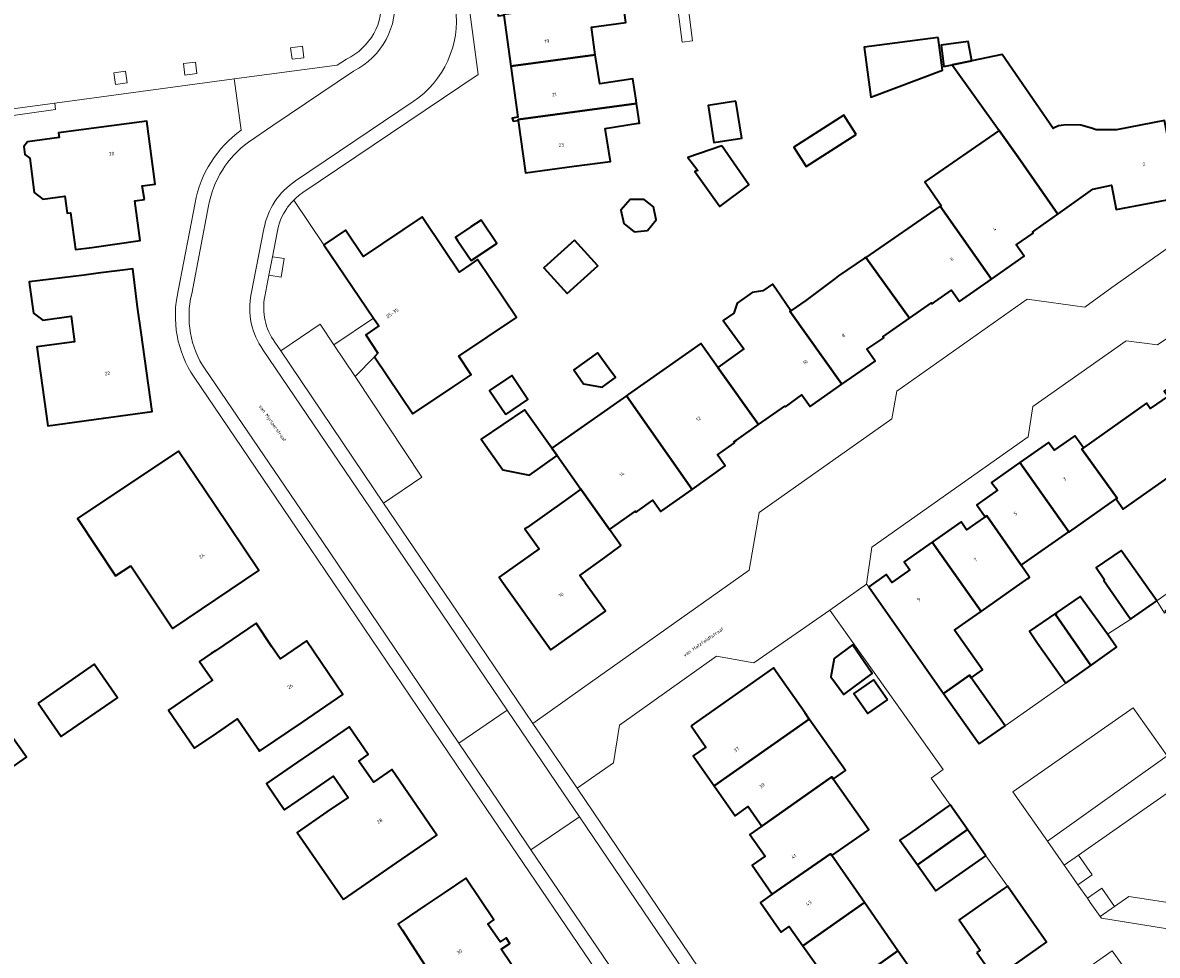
# Model space of a CAD drawing. Header units: metres. Extents: x 201541 to 204988, y 387833 to 394342.
# Tile 139 of 214: x 203142 to 203258, y 391659 to 391754. Entities that reach past the tile are written whole.
import ezdxf
from ezdxf.enums import TextEntityAlignment as Align

# ---------------------------------------------------------------- set-up
doc = ezdxf.new("R2010")
doc.units = ezdxf.units.M
doc.layers.get('Defpoints').update_dxf_attribs({"lineweight": 25})
for name, color, linetype, lineweight in [('B-WE-GR-BEPLANTING_CULTUUR_BODEMBEDEKKER-GV', 90, 'Continuous', 18), ('B-WE-GR-GROENVOORZIENING-GV', 80, 'Continuous', 18), ('B-WE-OG-BEBOUWING-GV', 7, 'Continuous', 35), ('B-WE-OG-BEBOUWING-T18', 10, 'Continuous', 18), ('B-WE-OG-TERREIN_ERF-GV', 7, 'Continuous', 18), ('B-WE-VH-ONVERHARD-GV', 252, 'Continuous', 18), ('B-WE-VH-VERHARDING_ASFALT-GV', 252, 'Continuous', 18), ('B-WE-VH-VERHARDING_BETONSTRAATSTEEN-GV', 252, 'Continuous', 18), ('B-WE-VH-VERHARDING_OPEN-GV', 252, 'Continuous', 18), ('B-WE-VH-VERHARDING_TEGEL-GV', 252, 'Continuous', 18)]:
    doc.layers.add(name, color=color, linetype=linetype, lineweight=lineweight)
doc.styles.add('NLCS-ISO-M200-T18', font='NLCS-ISO.ttf', dxfattribs={"height": 0.36})

msp = doc.modelspace()

# ---------------------------------------------------------------- linework, layer by layer
at = {"layer": 'B-WE-GR-BEPLANTING_CULTUUR_BODEMBEDEKKER-GV'}
for points in [[(203259.129, 391678.966), (203246.884, 391670.26), (203248.536, 391667.903), (203248.608, 391667.801), (203250.071, 391668.827), (203259.449, 391675.404), (203260.928, 391676.441), (203260.725, 391676.726)], [(203252.279, 391662.566), (203252.402, 391662.39), (203261.897, 391660.853), (203269.84, 391666.27), (203270.18, 391668.477), (203269.326, 391669.696), (203267.71, 391668.574), (203260.755, 391663.744), (203255.205, 391664.618), (203253.742, 391663.592)], [(203248.608, 391667.801), (203249.569, 391666.43), (203250.005, 391665.808), (203251.468, 391666.834), (203250.071, 391668.827)], [(203251.274, 391663.999), (203252.279, 391662.566), (203253.742, 391663.592), (203252.437, 391665.453), (203250.974, 391664.427)]]:
    msp.add_lwpolyline(points, close=True, dxfattribs=at)
at = {"layer": 'B-WE-GR-GROENVOORZIENING-GV'}
msp.add_lwpolyline([(203116.429, 391735.032), (203117.005, 391735.137), (203116.782, 391737.08), (203118.96, 391737.484), (203122.405, 391739.69), (203122.574, 391739.696), (203126.54, 391742.303), (203145.603, 391745.002), (203145.551, 391745.653), (203117.241, 391741.824), (203115.621, 391753.676), (203113.993, 391753.476), (203115.247, 391743.683), (203115.731, 391739.912)], close=True, dxfattribs=at)
for points in [[(203167.997, 391721.233), (203168.624, 391720.351), (203172.644, 391723.063), (203174.043, 391720.96), (203178.062, 391723.684), (203173.014, 391731.165), (203169.927, 391735.74)], [(203168.246, 391732.424), (203167.764, 391729.934), (203168.973, 391729.768), (203168.661, 391727.857), (203167.405, 391728.074), (203166.979, 391725.874)]]:
    msp.add_lwpolyline(points, dxfattribs=at)
for points in [[(203169.927, 391735.74, 0.0457266), (203169.227, 391734.894)], [(203169.227, 391734.894, 0.1118659), (203168.246, 391732.424)], [(203166.979, 391725.874, 0.2090171), (203167.997, 391721.233)]]:
    msp.add_lwpolyline(points, format="xyb", dxfattribs=at)
at = {"layer": 'B-WE-OG-BEBOUWING-GV'}
for points in [[(203192.106, 391749.405), (203200.715, 391750.588), (203200.333, 391753.403), (203203.831, 391753.875), (203203.531, 391756.1), (203203.495, 391756.365), (203191.377, 391754.709), (203191.35, 391754.909), (203190.772, 391754.83), (203190.825, 391754.557), (203191.388, 391754.634)], [(203235.731, 391752.36), (203228.167, 391751.349), (203228.849, 391746.244), (203236.187, 391749.016)], [(203239.175, 391749.968), (203238.803, 391751.925), (203236.041, 391751.555), (203236.332, 391749.382), (203237.163, 391749.553)], [(203200.715, 391750.588), (203192.106, 391749.405), (203192.821, 391744.201), (203192.228, 391744.12), (203192.324, 391743.792), (203192.867, 391743.867), (203192.855, 391743.955), (203204.949, 391745.615), (203204.901, 391745.927), (203204.562, 391748.129), (203201.177, 391747.605)], [(203241.954, 391742.835), (203243.901, 391740.105), (203247.955, 391734.303), (203251.529, 391736.841), (203253.42, 391737.254), (203253.898, 391734.776), (203260.394, 391736.013), (203258.854, 391743.874), (203253.948, 391742.913), (203251.871, 391742.919), (203251.41, 391743.091), (203250.296, 391743.385), (203248.813, 391743.429), (203248.299, 391743.348), (203248.04, 391743.307), (203247.519, 391743.083), (203247.485, 391743.059), (203242.286, 391750.609), (203239.175, 391749.968), (203237.163, 391749.553)], [(203215.092, 391745.855), (203212.254, 391745.412), (203212.846, 391741.627), (203215.683, 391742.07)], [(203204.949, 391745.615), (203192.855, 391743.955), (203192.867, 391743.867), (203193.603, 391738.505), (203198.566, 391739.186), (203202.269, 391739.695), (203201.748, 391743.065), (203205.105, 391743.583), (203205.256, 391743.606), (203204.98, 391745.412)], [(203154.678, 391735.811), (203154.465, 391737.189), (203155.787, 391737.368), (203154.936, 391743.796), (203145.926, 391742.598), (203145.988, 391742.129), (203142.753, 391741.699), (203142.375, 391741.205), (203142.481, 391740.408), (203142.975, 391740.03), (203143.443, 391736.504), (203144.301, 391735.825), (203146.56, 391736.129), (203146.794, 391734.387), (203147.135, 391734.433), (203147.642, 391730.681), (203149.306, 391730.91), (203154.258, 391731.593), (203153.698, 391735.659)], [(203227.361, 391742.429), (203226.094, 391744.407), (203220.997, 391741.14), (203222.264, 391739.163)], [(203247.955, 391734.303), (203243.901, 391740.105), (203241.954, 391742.835), (203234.364, 391737.611), (203234.604, 391737.263), (203236.034, 391735.184), (203235.928, 391735.111), (203241.172, 391727.667), (203244.517, 391730.017), (203243.715, 391731.16), (203245.425, 391732.361), (203245.356, 391732.459), (203245.625, 391732.648)], [(203213.652, 391741.277), (203210.182, 391740.074), (203211.205, 391738.762), (203210.903, 391738.662), (203213.426, 391735.074), (203216.417, 391737.28)], [(203206.072, 391732.647), (203206.925, 391733.728), (203206.685, 391735.05), (203205.708, 391735.808), (203204.29, 391735.789), (203203.317, 391734.723), (203203.642, 391733.354), (203204.695, 391732.492)], [(203228.336, 391729.886), (203232.825, 391723.675), (203235.047, 391725.235), (203235.115, 391725.139), (203235.393, 391725.334), (203237.115, 391726.543), (203237.926, 391725.387), (203241.172, 391727.667), (203235.928, 391735.111)], [(203186.212, 391716.661), (203188.054, 391717.899), (203186.779, 391719.801), (203192.666, 391723.745), (203188.706, 391729.655), (203188.026, 391729.198), (203186.82, 391728.39), (203185.296, 391730.662), (203183.087, 391733.955), (203183.041, 391734.023), (203177.026, 391729.987), (203175.21, 391732.674), (203173.014, 391731.165), (203178.062, 391723.684), (203178.606, 391722.878), (203177.281, 391721.982), (203178.537, 391720.1), (203178.175, 391719.729), (203182.093, 391713.894)], [(203188.024, 391733.007), (203186.441, 391731.946), (203186.667, 391731.609), (203188.045, 391729.553), (203190.662, 391731.307), (203189.058, 391733.7)], [(203198.614, 391731.658), (203195.483, 391728.816), (203197.861, 391726.196), (203200.992, 391729.038)], [(203232.825, 391723.675), (203228.336, 391729.886), (203228.212, 391729.8), (203225.576, 391727.987), (203225.216, 391727.739), (203222.223, 391725.493), (203220.687, 391724.436), (203220.606, 391724.38), (203225.91, 391716.925), (203229.295, 391719.3), (203228.45, 391720.508), (203230.199, 391721.663), (203230.102, 391721.764)], [(203148.53, 391728.083), (203142.913, 391727.371), (203142.955, 391727.066), (203143.351, 391724.204), (203144.309, 391723.476), (203147.197, 391723.876), (203147.558, 391721.267), (203143.712, 391720.734), (203144.829, 391712.662), (203150.525, 391713.451), (203155.478, 391714.136), (203154.361, 391722.208), (203153.985, 391724.788), (203153.49, 391728.71), (203152.984, 391728.646), (203149.974, 391728.266)], [(203220.687, 391724.436), (203219.156, 391726.662), (203218.81, 391727.165), (203217.847, 391726.463), (203216.745, 391726.312), (203215.211, 391725.208), (203214.856, 391724.203), (203213.789, 391723.453), (203215.877, 391720.528), (203213.232, 391718.64), (203217.392, 391712.812), (203220.074, 391714.701), (203220.141, 391714.622), (203221.821, 391715.851), (203222.674, 391714.655), (203225.91, 391716.925), (203220.606, 391724.38)], [(203203.9, 391715.747), (203210.622, 391706.189), (203214, 391708.582), (203213.188, 391709.723), (203214.925, 391710.939), (203214.861, 391711.03), (203215.134, 391711.222), (203217.392, 391712.812), (203213.232, 391718.64), (203211.494, 391721.075), (203204.072, 391715.868)], [(203202.114, 391718.545), (203200.962, 391720.14), (203198.524, 391718.396), (203199.537, 391716.98), (203201.44, 391716.616), (203202.783, 391717.62)], [(203191.577, 391713.84), (203193.85, 391715.372), (203192.205, 391717.814), (203189.931, 391716.282)], [(203263.765, 391701.439), (203263.894, 391701.254), (203265.838, 391702.642), (203266.4, 391703.043), (203269.907, 391705.547), (203262.828, 391715.591), (203261.174, 391717.929), (203258.815, 391716.236), (203259.207, 391715.721), (203257.399, 391714.444), (203257.02, 391714.981), (203250.57, 391710.424), (203250.408, 391710.309), (203254.003, 391705.276), (203253.911, 391705.211), (203254.633, 391704.18), (203259.474, 391707.569)], [(203210.622, 391706.189), (203203.9, 391715.747), (203196.288, 391710.408), (203196.827, 391709.648), (203199.265, 391706.207), (203202.182, 391702.089), (203204.825, 391703.962), (203204.894, 391703.865), (203205.043, 391703.97), (203206.606, 391705.077), (203207.425, 391703.923)], [(203196.827, 391709.648), (203196.288, 391710.408), (203193.502, 391714.317), (203189.069, 391711.318), (203191.294, 391708.179), (203194.009, 391707.651)], [(203249.132, 391701.867), (203253.911, 391705.211), (203254.003, 391705.276), (203250.408, 391710.309), (203250.57, 391710.424), (203249.702, 391711.653), (203247.591, 391710.187), (203247.018, 391710.988), (203244.088, 391708.93), (203249.093, 391701.84)], [(203153.287, 391698.369), (203157.461, 391692.161), (203157.584, 391691.978), (203166.381, 391697.892), (203161.834, 391704.655), (203158.171, 391710.1), (203154.009, 391707.331), (203147.837, 391703.223), (203151.749, 391697.345)], [(203244.088, 391708.93), (203241.195, 391706.899), (203241.786, 391706.094), (203239.678, 391704.615), (203240.541, 391703.384), (203240.708, 391703.501), (203244.202, 391698.454), (203249.093, 391701.84)], [(203199.608, 391696.748), (203199.146, 391697.394), (203201.699, 391699.244), (203203.276, 391700.386), (203203.35, 391700.44), (203202.182, 391702.089), (203199.265, 391706.207), (203197.539, 391704.985), (203193.759, 391702.307), (203193.54, 391702.152), (203194.985, 391700.112), (203190.905, 391697.222), (203191.188, 391696.822), (203196.172, 391689.787), (203200.962, 391693.171), (203201.762, 391693.736), (203199.731, 391696.576), (203199.712, 391696.602)], [(203240.541, 391703.384), (203239.565, 391702.699), (203238.645, 391702.052), (203238.076, 391702.862), (203235.138, 391700.797), (203240.138, 391693.731), (203244.903, 391697.069), (203245.076, 391697.19), (203245.02, 391697.272), (203244.202, 391698.454), (203240.708, 391703.501)], [(203240.138, 391693.731), (203235.138, 391700.797), (203232.265, 391698.778), (203232.838, 391697.961), (203232.593, 391697.788), (203231.015, 391696.677), (203230.439, 391697.494), (203228.641, 391696.227), (203236.287, 391685.345), (203237.876, 391686.467), (203238.93, 391687.211), (203239.114, 391686.948), (203240.261, 391687.752), (203237.41, 391691.818), (203237.536, 391691.907), (203239.248, 391693.107)], [(203255.414, 391692.934), (203255.485, 391692.984), (203258.052, 391694.803), (203255.161, 391698.882), (203254.427, 391699.954), (203251.872, 391698.204), (203252.731, 391696.949), (203252.716, 391696.939), (203252.645, 391696.891), (203255.347, 391693.01)], [(203253.022, 391691.387), (203250.233, 391695.239), (203247.756, 391693.544), (203247.804, 391693.474), (203247.721, 391693.417), (203251.331, 391688.21), (203253.956, 391690.068)], [(203247.756, 391693.544), (203245.056, 391691.696), (203245.888, 391690.481), (203248.777, 391686.401), (203251.331, 391688.21), (203247.721, 391693.417), (203247.804, 391693.474)], [(203161.947, 391689.705), (203161.514, 391689.411), (203160.328, 391688.607), (203160.632, 391688.162), (203161.631, 391686.7), (203160.832, 391686.154), (203157.143, 391683.63), (203159.8, 391679.747), (203162.076, 391681.304), (203164.181, 391682.744), (203166.262, 391679.715), (203166.442, 391679.453), (203168.005, 391680.513), (203170.815, 391682.42), (203174.952, 391685.227), (203171.238, 391690.704), (203168.549, 391688.879), (203167.712, 391690.113), (203166.084, 391692.512)], [(203225.124, 391688.906), (203224.764, 391687.058), (203226.11, 391685.234), (203228.994, 391687.394), (203226.994, 391690.293)], [(203143.824, 391684.368), (203146.196, 391680.936), (203151.93, 391684.898), (203149.559, 391688.33)], [(203210.5, 391682.046), (203212.03, 391679.868), (203210.731, 391678.956), (203212.873, 391675.905), (203222.579, 391682.72), (203222.113, 391683.385), (203219.195, 391687.548), (203218.908, 391687.957)], [(203230.555, 391684.705), (203229.13, 391686.749), (203227.129, 391685.354), (203228.554, 391683.31)], [(203239.932, 391680.182), (203242.564, 391682.027), (203239.114, 391686.948), (203238.93, 391687.211), (203237.876, 391686.467), (203236.287, 391685.345)], [(203217.738, 391671.799), (203224.876, 391676.811), (203225.031, 391676.59), (203226.269, 391677.457), (203222.579, 391682.72), (203212.873, 391675.905), (203215.014, 391672.855), (203216.342, 391673.791)], [(203175.008, 391664.31), (203178.215, 391666.52), (203180.432, 391668.047), (203184.549, 391670.883), (203179.937, 391677.578), (203178.066, 391676.289), (203176.587, 391678.434), (203177.544, 391679.117), (203175.594, 391681.951), (203171.476, 391679.117), (203170.879, 391678.706), (203167.141, 391676.132), (203167.222, 391676.015), (203167.28, 391675.931), (203168.967, 391673.492), (203169.001, 391673.442), (203171.768, 391675.356), (203173.985, 391676.889), (203175.476, 391674.733), (203173.314, 391673.238), (203170.284, 391671.143), (203170.583, 391670.71)], [(203138.893, 391679.128), (203140.267, 391677.17), (203142.641, 391678.836), (203141.162, 391680.943), (203138.789, 391679.277)], [(203225.031, 391676.59), (203224.876, 391676.811), (203217.738, 391671.799), (203216.507, 391670.935), (203218.062, 391668.718), (203216.757, 391667.798), (203218.795, 391664.843), (203224.756, 391668.954), (203224.877, 391668.78), (203228.651, 391671.424)], [(203238.725, 391671.443), (203236.958, 391673.958), (203232.867, 391671.083), (203231.837, 391670.359), (203232.602, 391669.271), (203233.618, 391667.826)], [(203240.602, 391668.773), (203238.725, 391671.443), (203233.618, 391667.826), (203235.482, 391665.174), (203236.512, 391665.898)], [(203221.931, 391659.55), (203228.198, 391663.988), (203224.877, 391668.78), (203224.756, 391668.954), (203218.795, 391664.843), (203217.583, 391663.981), (203219.702, 391660.974), (203220.524, 391661.537)], [(203184.963, 391655.069), (203188.661, 391649.338), (203190.063, 391650.281), (203190.788, 391650.772), (203194.928, 391653.574), (203191.1, 391659.229), (203192.005, 391659.818), (203191.619, 391660.376), (203191.021, 391659.962), (203189.759, 391661.784), (203190.38, 391662.214), (203187.514, 391666.466), (203185.286, 391664.964), (203183.368, 391663.67), (203181.758, 391662.584), (203181.308, 391662.281), (203180.611, 391661.811), (203181.008, 391661.196)], [(203239.669, 391658.889), (203241.551, 391656.217), (203246.812, 391659.923), (203242.803, 391665.654), (203242.511, 391665.45), (203240.844, 391664.283), (203237.886, 391662.214), (203240.027, 391659.126)], [(203231.62, 391659.051), (203228.198, 391663.988), (203221.931, 391659.55), (203223.338, 391657.563), (203222.513, 391656.98), (203224.578, 391654.064)], [(203224.578, 391654.064), (203226.643, 391651.148), (203227.42, 391651.704), (203228.872, 391649.631), (203235.138, 391654.024), (203232.267, 391658.118), (203231.62, 391659.051)]]:
    msp.add_lwpolyline(points, close=True, dxfattribs=at)
at = {"layer": 'B-WE-OG-TERREIN_ERF-GV'}
for points in [[(203259.201, 391766.272), (203257.583, 391778.056), (203257.575, 391778.116), (203235.195, 391775.068), (203232.432, 391777.231), (203213.2, 391774.641), (203210.591, 391771.213), (203208.765, 391768.813), (203210.495, 391756.126), (203210.167, 391755.78), (203210.665, 391752.015), (203209.606, 391751.875), (203208.948, 391756.856), (203209.228, 391756.896), (203208.278, 391763.702), (203207.708, 391767.783), (203207.507, 391767.757), (203206.252, 391765.266), (203188.478, 391762.797), (203186.575, 391764.951), (203188.763, 391748.578), (203170.863, 391736.508)], [(203203.831, 391753.875), (203200.333, 391753.403), (203200.715, 391750.588), (203201.177, 391747.605), (203204.562, 391748.129), (203204.901, 391745.927), (203204.949, 391745.615), (203204.98, 391745.412), (203205.256, 391743.606), (203205.105, 391743.583), (203201.748, 391743.065), (203202.269, 391739.695), (203198.566, 391739.186), (203193.603, 391738.505), (203192.867, 391743.867), (203192.324, 391743.792), (203192.228, 391744.12), (203192.821, 391744.201), (203192.106, 391749.405), (203191.388, 391754.634)], [(203260.394, 391736.013), (203253.898, 391734.776), (203253.42, 391737.254), (203251.529, 391736.841), (203247.955, 391734.303), (203245.625, 391732.648), (203245.356, 391732.459), (203245.425, 391732.361), (203243.715, 391731.16), (203244.517, 391730.017), (203241.172, 391727.667), (203237.926, 391725.387), (203237.115, 391726.543), (203235.393, 391725.334), (203235.115, 391725.139), (203235.047, 391725.235), (203232.825, 391723.675), (203230.102, 391721.764), (203230.199, 391721.663), (203228.45, 391720.508), (203229.295, 391719.3), (203225.91, 391716.925), (203222.674, 391714.655), (203221.821, 391715.851), (203220.141, 391714.622), (203220.074, 391714.701), (203217.392, 391712.812), (203215.134, 391711.222), (203214.861, 391711.03), (203214.925, 391710.939), (203213.188, 391709.723), (203214, 391708.582), (203210.622, 391706.189), (203207.425, 391703.923), (203206.606, 391705.077), (203205.043, 391703.97), (203204.894, 391703.865), (203204.825, 391703.962), (203202.182, 391702.089), (203203.35, 391700.44), (203203.276, 391700.386), (203201.699, 391699.244), (203199.146, 391697.394), (203199.608, 391696.748), (203199.712, 391696.602), (203199.731, 391696.576), (203201.762, 391693.736), (203200.962, 391693.171), (203196.172, 391689.787), (203191.188, 391696.822), (203190.905, 391697.222), (203194.985, 391700.112), (203193.54, 391702.152), (203193.759, 391702.307), (203197.539, 391704.985), (203199.265, 391706.207), (203196.827, 391709.648), (203194.009, 391707.651), (203191.294, 391708.179), (203189.069, 391711.318), (203193.502, 391714.317), (203196.288, 391710.408), (203203.9, 391715.747), (203204.072, 391715.868), (203211.494, 391721.075), (203213.232, 391718.64), (203215.877, 391720.528), (203213.789, 391723.453), (203214.856, 391724.203), (203215.211, 391725.208), (203216.745, 391726.312), (203217.847, 391726.463), (203218.81, 391727.165), (203219.156, 391726.662), (203220.687, 391724.436), (203222.223, 391725.493), (203225.216, 391727.739), (203225.576, 391727.987), (203228.212, 391729.8), (203228.336, 391729.886), (203235.928, 391735.111), (203236.034, 391735.184), (203234.604, 391737.263), (203234.364, 391737.611), (203241.954, 391742.835), (203237.163, 391749.553), (203236.332, 391749.382), (203236.041, 391751.555), (203238.803, 391751.925), (203239.175, 391749.968), (203242.286, 391750.609), (203247.485, 391743.059), (203247.519, 391743.083), (203248.04, 391743.307), (203248.299, 391743.348), (203248.813, 391743.429), (203250.296, 391743.385), (203251.41, 391743.091), (203251.871, 391742.919), (203253.948, 391742.913), (203258.854, 391743.874)], [(203164.566, 391742.876), (203163.948, 391747.411), (203163.836, 391748.126), (203145.551, 391745.653), (203145.603, 391745.002), (203126.54, 391742.303), (203122.574, 391739.696), (203122.405, 391739.69), (203118.96, 391737.484), (203116.782, 391737.08), (203117.005, 391735.137), (203118.312, 391723.743), (203122.397, 391698.221), (203126.687, 391692.348), (203092.809, 391671.134)], [(203158.136, 391726.471), (203159.865, 391735.447)], [(203169.927, 391735.74), (203173.014, 391731.165), (203175.21, 391732.674), (203177.026, 391729.987), (203183.041, 391734.023), (203183.087, 391733.955), (203185.296, 391730.662), (203186.82, 391728.39), (203188.026, 391729.198), (203188.706, 391729.655), (203192.666, 391723.745), (203186.779, 391719.801), (203188.054, 391717.899)], [(203188.054, 391717.899), (203186.212, 391716.661), (203182.093, 391713.894), (203178.175, 391719.729), (203176.205, 391717.709), (203183.029, 391707.448), (203179.095, 391704.781), (203187.319, 391692.678), (203194.348, 391682.278), (203199.425, 391685.877), (203216.435, 391697.924), (203217.443, 391703.815), (203231.013, 391713.407), (203231.525, 391716.216), (203244.841, 391725.608), (203250.705, 391724.794), (203253.484, 391726.818), (203264.326, 391734.476)], [(203258.141, 391720.955), (203254.94, 391721.377), (203245.407, 391714.654), (203244.917, 391711.557), (203228.977, 391700.295), (203228.422, 391696.494), (203228.641, 391696.227), (203230.439, 391697.494), (203231.015, 391696.677), (203232.593, 391697.788), (203232.838, 391697.961), (203232.265, 391698.778), (203235.138, 391700.797), (203238.076, 391702.862), (203238.645, 391702.052), (203239.565, 391702.699), (203240.541, 391703.384), (203239.678, 391704.615), (203241.786, 391706.094), (203241.195, 391706.899), (203244.088, 391708.93), (203247.018, 391710.988), (203247.591, 391710.187), (203249.702, 391711.653), (203250.57, 391710.424), (203257.02, 391714.981), (203257.399, 391714.444), (203259.207, 391715.721)], [(203215.009, 391635.981), (203202.697, 391654.283), (203189.667, 391673.476), (203171.653, 391700.112), (203159.75, 391717.655)], [(203259.474, 391707.569), (203254.633, 391704.18), (203253.911, 391705.211), (203249.132, 391701.867), (203249.093, 391701.84), (203244.202, 391698.454), (203245.02, 391697.272), (203245.076, 391697.19), (203244.903, 391697.069), (203240.138, 391693.731), (203239.248, 391693.107), (203237.536, 391691.907), (203237.41, 391691.818), (203240.261, 391687.752), (203239.114, 391686.948), (203242.564, 391682.027), (203248.777, 391686.401), (203245.888, 391690.481), (203245.056, 391691.696), (203247.756, 391693.544), (203250.233, 391695.239), (203253.022, 391691.387), (203255.414, 391692.934), (203255.347, 391693.01), (203252.645, 391696.891), (203252.716, 391696.939), (203252.731, 391696.949), (203251.872, 391698.204), (203254.427, 391699.954), (203255.161, 391698.882), (203258.052, 391694.803), (203260.835, 391696.791)], [(203241.551, 391656.217), (203239.669, 391658.889), (203240.027, 391659.126), (203237.886, 391662.214), (203240.844, 391664.283), (203242.511, 391665.45), (203242.803, 391665.654), (203240.602, 391668.773), (203236.512, 391665.898), (203235.482, 391665.174), (203233.618, 391667.826), (203232.602, 391669.271), (203231.837, 391670.359), (203232.867, 391671.083), (203236.958, 391673.958), (203235.026, 391676.682), (203236.253, 391677.569), (203224.686, 391693.855), (203216.901, 391688.46), (203213.097, 391689.136), (203203.201, 391682.117), (203202.584, 391678.262), (203198.873, 391675.673), (203210.365, 391658.648), (203221.487, 391642.192)], [(203223.338, 391657.563), (203221.931, 391659.55), (203220.524, 391661.537), (203219.702, 391660.974), (203217.583, 391663.981), (203218.795, 391664.843), (203216.757, 391667.798), (203218.062, 391668.718), (203216.507, 391670.935), (203217.738, 391671.799), (203216.342, 391673.791), (203215.014, 391672.855), (203212.873, 391675.905), (203210.731, 391678.956), (203212.03, 391679.868), (203210.5, 391682.046), (203218.908, 391687.957), (203219.195, 391687.548), (203222.113, 391683.385), (203222.579, 391682.72), (203226.269, 391677.457), (203225.031, 391676.59), (203228.651, 391671.424), (203224.877, 391668.78), (203228.198, 391663.988), (203231.62, 391659.051), (203232.267, 391658.118)], [(203258.081, 391652.649), (203253.514, 391659.06), (203239.743, 391649.386)]]:
    msp.add_lwpolyline(points, dxfattribs=at)
for points in [[(203235.731, 391752.36), (203236.187, 391749.016), (203228.849, 391746.244), (203228.167, 391751.349)], [(203215.092, 391745.855), (203215.683, 391742.07), (203212.846, 391741.627), (203212.254, 391745.412)], [(203154.936, 391743.796), (203155.787, 391737.368), (203154.465, 391737.189), (203154.678, 391735.811), (203153.698, 391735.659), (203154.258, 391731.593), (203149.306, 391730.91), (203147.642, 391730.681), (203147.135, 391734.433), (203146.794, 391734.387), (203146.56, 391736.129), (203144.301, 391735.825), (203143.443, 391736.504), (203142.975, 391740.03), (203142.481, 391740.408), (203142.375, 391741.205), (203142.753, 391741.699), (203145.988, 391742.129), (203145.926, 391742.598)], [(203227.361, 391742.429), (203222.264, 391739.163), (203220.997, 391741.14), (203226.094, 391744.407)], [(203213.652, 391741.277), (203216.417, 391737.28), (203213.426, 391735.074), (203210.903, 391738.662), (203211.205, 391738.762), (203210.182, 391740.074)], [(203206.925, 391733.728), (203206.072, 391732.647), (203204.695, 391732.492), (203203.642, 391733.354), (203203.317, 391734.723), (203204.29, 391735.789), (203205.708, 391735.808), (203206.685, 391735.05)], [(203186.667, 391731.609), (203186.441, 391731.946), (203188.024, 391733.007), (203189.058, 391733.7), (203190.662, 391731.307), (203188.045, 391729.553)], [(203197.861, 391726.196), (203195.483, 391728.816), (203198.614, 391731.658), (203200.992, 391729.038)], [(203142.955, 391727.066), (203142.913, 391727.371), (203148.53, 391728.083), (203149.974, 391728.266), (203152.984, 391728.646), (203153.49, 391728.71), (203153.985, 391724.788), (203154.361, 391722.208), (203155.478, 391714.136), (203150.525, 391713.451), (203144.829, 391712.662), (203143.712, 391720.734), (203147.558, 391721.267), (203147.197, 391723.876), (203144.309, 391723.476), (203143.351, 391724.204)], [(203200.962, 391720.14), (203202.114, 391718.545), (203202.783, 391717.62), (203201.44, 391716.616), (203199.537, 391716.98), (203198.524, 391718.396)], [(203191.577, 391713.84), (203189.931, 391716.282), (203192.205, 391717.814), (203193.85, 391715.372)], [(203157.461, 391692.161), (203153.287, 391698.369), (203151.749, 391697.345), (203147.837, 391703.223), (203154.009, 391707.331), (203158.171, 391710.1), (203161.834, 391704.655), (203166.381, 391697.892), (203157.584, 391691.978)], [(203161.947, 391689.705), (203166.084, 391692.512), (203167.712, 391690.113), (203168.549, 391688.879), (203171.238, 391690.704), (203174.952, 391685.227), (203170.815, 391682.42), (203168.005, 391680.513), (203166.442, 391679.453), (203166.262, 391679.715), (203164.181, 391682.744), (203162.076, 391681.304), (203159.8, 391679.747), (203157.143, 391683.63), (203160.832, 391686.154), (203161.631, 391686.7), (203160.632, 391688.162), (203160.328, 391688.607), (203161.514, 391689.411)], [(203226.994, 391690.293), (203228.994, 391687.394), (203226.11, 391685.234), (203224.764, 391687.058), (203225.124, 391688.906)], [(203143.824, 391684.368), (203149.559, 391688.33), (203151.93, 391684.898), (203146.196, 391680.936)], [(203230.555, 391684.705), (203228.554, 391683.31), (203227.129, 391685.354), (203229.13, 391686.749)], [(203180.432, 391668.047), (203178.215, 391666.52), (203175.008, 391664.31), (203170.583, 391670.71), (203170.284, 391671.143), (203173.314, 391673.238), (203175.476, 391674.733), (203173.985, 391676.889), (203171.768, 391675.356), (203169.001, 391673.442), (203168.967, 391673.492), (203167.28, 391675.931), (203167.222, 391676.015), (203167.141, 391676.132), (203170.879, 391678.706), (203171.476, 391679.117), (203175.594, 391681.951), (203177.544, 391679.117), (203176.587, 391678.434), (203178.066, 391676.289), (203179.937, 391677.578), (203184.549, 391670.883)], [(203140.267, 391677.17), (203138.893, 391679.128), (203138.789, 391679.277), (203141.162, 391680.943), (203142.641, 391678.836)], [(203188.661, 391649.338), (203184.963, 391655.069), (203181.008, 391661.196), (203180.611, 391661.811), (203181.308, 391662.281), (203181.758, 391662.584), (203183.368, 391663.67), (203185.286, 391664.964), (203187.514, 391666.466), (203190.38, 391662.214), (203189.759, 391661.784), (203191.021, 391659.962), (203191.619, 391660.376), (203192.005, 391659.818), (203191.1, 391659.229), (203194.928, 391653.574), (203190.788, 391650.772), (203190.063, 391650.281)]]:
    msp.add_lwpolyline(points, close=True, dxfattribs=at)
for points in [[(203159.865, 391735.447, -0.195244), (203164.566, 391742.876)], [(203170.863, 391736.508, 0.0505567), (203169.927, 391735.74)], [(203159.75, 391717.655, -0.2073771), (203158.136, 391726.471)]]:
    msp.add_lwpolyline(points, format="xyb", dxfattribs=at)
at = {"layer": 'B-WE-VH-ONVERHARD-GV'}
for points in [[(203169.759, 391750.128), (203170.968, 391750.276), (203170.825, 391751.444), (203169.617, 391751.296)], [(203158.828, 391748.513), (203160.037, 391748.661), (203159.894, 391749.829), (203158.686, 391749.681)], [(203151.74, 391747.532), (203152.933, 391747.704), (203152.761, 391748.895), (203151.567, 391748.723)]]:
    msp.add_lwpolyline(points, close=True, dxfattribs=at)
at = {"layer": 'B-WE-VH-VERHARDING_ASFALT-GV'}
for points in [[(203180.217, 391756.671, -0.3167032), (203176.053, 391748.922)], [(203182.129, 391745.806, 0.284017), (203186.471, 391755.356)], [(203165.312, 391741.665, 0.1944525), (203161.243, 391735.15)], [(203166.888, 391732.813, -0.2029068), (203170.107, 391737.69)], [(203159.513, 391726.147, 0.2106059), (203160.881, 391718.455)], [(203166.824, 391720.422, -0.2117745), (203165.593, 391726.17)]]:
    msp.add_lwpolyline(points, format="xyb", dxfattribs=at)
for points in [[(203176.053, 391748.922), (203167.796, 391743.353), (203165.312, 391741.665)], [(203170.107, 391737.69), (203182.129, 391745.806)], [(203161.243, 391735.15), (203159.513, 391726.147)], [(203165.593, 391726.17), (203166.888, 391732.813)], [(203160.881, 391718.455), (203172.875, 391700.857), (203186.782, 391680.267), (203191.744, 391683.625), (203178.377, 391703.352), (203166.824, 391720.422)], [(203220.137, 391641.638), (203209.178, 391657.869), (203199.119, 391672.737), (203194.15, 391669.374), (203203.76, 391655.193), (203216.194, 391636.763)]]:
    msp.add_lwpolyline(points, dxfattribs=at)
at = {"layer": 'B-WE-VH-VERHARDING_BETONSTRAATSTEEN-GV'}
for points in [[(203178.833, 391756.499), (203178.361, 391759.932), (203175.229, 391759.522), (203136.777, 391754.488), (203136.37, 391756.325), (203115.621, 391753.676), (203117.241, 391741.824), (203145.551, 391745.653), (203163.836, 391748.126)], [(203163.836, 391748.126), (203174.356, 391749.512), (203175.316, 391750.146)], [(203258.85, 391693.54), (203258.052, 391694.803), (203255.485, 391692.984), (203255.414, 391692.934), (203253.022, 391691.387), (203253.956, 391690.068), (203251.331, 391688.21), (203248.777, 391686.401), (203242.564, 391682.027), (203239.932, 391680.182), (203236.287, 391685.345), (203228.641, 391696.227), (203228.422, 391696.494), (203224.686, 391693.855), (203236.253, 391677.569), (203235.026, 391676.682), (203236.958, 391673.958), (203238.725, 391671.443), (203240.602, 391668.773), (203242.803, 391665.654), (203246.812, 391659.923), (203241.551, 391656.217)], [(203239.743, 391649.386), (203253.514, 391659.06), (203258.081, 391652.649)]]:
    msp.add_lwpolyline(points, dxfattribs=at)
msp.add_lwpolyline([(203175.316, 391750.146, 0.3251649), (203178.833, 391756.499)], format="xyb", dxfattribs=at)
for points in [[(203169.759, 391750.128), (203169.617, 391751.296), (203170.825, 391751.444), (203170.968, 391750.276)], [(203158.828, 391748.513), (203158.686, 391749.681), (203159.894, 391749.829), (203160.037, 391748.661)], [(203151.74, 391747.532), (203151.567, 391748.723), (203152.761, 391748.895), (203152.933, 391747.704)], [(203253.484, 391726.818), (203250.705, 391724.794), (203244.841, 391725.608), (203231.525, 391716.216), (203231.013, 391713.407), (203217.443, 391703.815), (203216.435, 391697.924), (203199.425, 391685.877), (203194.348, 391682.278), (203198.873, 391675.673), (203202.584, 391678.262), (203203.201, 391682.117), (203213.097, 391689.136), (203216.901, 391688.46), (203224.686, 391693.855), (203228.422, 391696.494), (203228.977, 391700.295), (203244.917, 391711.557), (203245.407, 391714.654), (203254.94, 391721.377), (203258.141, 391720.955), (203266.808, 391726.837), (203265.486, 391730.63), (203264.326, 391734.476)], [(203183.029, 391707.448), (203176.205, 391717.709), (203174.043, 391720.96), (203172.644, 391723.063), (203168.624, 391720.351), (203179.095, 391704.781)], [(203199.119, 391672.737), (203197.454, 391675.198), (203191.744, 391683.625), (203186.782, 391680.267), (203190.793, 391674.329), (203194.15, 391669.374)], [(203266.963, 391673.096), (203269.185, 391669.896), (203269.326, 391669.696), (203270.18, 391668.477), (203269.84, 391666.27), (203261.897, 391660.853), (203252.402, 391662.39), (203252.279, 391662.566), (203251.274, 391663.999), (203250.974, 391664.427), (203250.005, 391665.808), (203249.569, 391666.43), (203248.608, 391667.801), (203248.536, 391667.903), (203246.884, 391670.26), (203243.356, 391675.29), (203255.639, 391683.868), (203259.129, 391678.966), (203260.725, 391676.726), (203260.928, 391676.441), (203262.522, 391674.201), (203262.743, 391673.891), (203263.522, 391673.744), (203264.21, 391673.614)], [(203259.129, 391678.966), (203255.639, 391683.868), (203243.356, 391675.29), (203246.884, 391670.26)], [(203263.522, 391673.744), (203262.743, 391673.891), (203261.254, 391672.829), (203259.449, 391675.404), (203250.071, 391668.827), (203251.468, 391666.834), (203250.005, 391665.808), (203250.974, 391664.427), (203252.437, 391665.453), (203253.742, 391663.592), (203255.205, 391664.618), (203260.755, 391663.744), (203267.71, 391668.574), (203264.21, 391673.614)]]:
    msp.add_lwpolyline(points, close=True, dxfattribs=at)
at = {"layer": 'B-WE-VH-VERHARDING_OPEN-GV'}
for points in [[(203208.765, 391768.813), (203208.011, 391767.822), (203207.708, 391767.783), (203208.278, 391763.702), (203209.228, 391756.896), (203208.948, 391756.856), (203209.606, 391751.875), (203210.665, 391752.015), (203210.167, 391755.78), (203210.495, 391756.126)], [(203167.764, 391729.934), (203167.405, 391728.074), (203168.661, 391727.857), (203168.973, 391729.768)], [(203178.062, 391723.684), (203174.043, 391720.96), (203176.205, 391717.709), (203178.175, 391719.729), (203178.537, 391720.1), (203177.281, 391721.982), (203178.606, 391722.878)]]:
    msp.add_lwpolyline(points, close=True, dxfattribs=at)
at = {"layer": 'B-WE-VH-VERHARDING_TEGEL-GV'}
for points in [[(203170.863, 391736.508), (203188.763, 391748.578), (203186.575, 391764.951), (203186.175, 391767.898), (203185.27, 391774.562), (203183.773, 391785.569), (203184.344, 391785.635), (203183.337, 391792.869), (203183.207, 391793.956), (203182.611, 391793.896), (203181.681, 391800.401), (203182.129, 391800.469), (203181.685, 391803.646), (203181.572, 391803.647), (203181.068, 391807.29), (203181.175, 391807.327), (203180.725, 391810.567), (203180.338, 391810.516), (203179.924, 391813.635), (203179.717, 391815.193)], [(203175.316, 391750.146), (203174.356, 391749.512), (203163.836, 391748.126), (203163.948, 391747.411), (203164.566, 391742.876)], [(203165.312, 391741.665), (203167.796, 391743.353), (203176.053, 391748.922)], [(203182.129, 391745.806), (203170.107, 391737.69)], [(203159.865, 391735.447), (203158.136, 391726.471)], [(203159.513, 391726.147), (203161.243, 391735.15)], [(203166.888, 391732.813), (203165.593, 391726.17)], [(203166.979, 391725.874), (203167.405, 391728.074), (203167.764, 391729.934), (203168.246, 391732.424)], [(203166.824, 391720.422), (203178.377, 391703.352), (203191.744, 391683.625), (203197.454, 391675.198), (203199.119, 391672.737), (203209.178, 391657.869), (203220.137, 391641.638)], [(203221.487, 391642.192), (203210.365, 391658.648), (203198.873, 391675.673), (203194.348, 391682.278), (203187.319, 391692.678), (203179.095, 391704.781), (203168.624, 391720.351), (203167.997, 391721.233)], [(203216.194, 391636.763), (203203.76, 391655.193), (203194.15, 391669.374), (203190.793, 391674.329), (203186.782, 391680.267), (203172.875, 391700.857), (203160.881, 391718.455)], [(203159.75, 391717.655), (203171.653, 391700.112), (203189.667, 391673.476), (203202.697, 391654.283), (203215.009, 391635.981)]]:
    msp.add_lwpolyline(points, dxfattribs=at)
for points in [[(203178.833, 391756.499, -0.3251649), (203175.316, 391750.146)], [(203176.053, 391748.922, 0.3167032), (203180.217, 391756.671)], [(203186.471, 391755.356, -0.284017), (203182.129, 391745.806)], [(203164.566, 391742.876, 0.195244), (203159.865, 391735.447)], [(203161.243, 391735.15, -0.1944525), (203165.312, 391741.665)], [(203170.107, 391737.69, 0.2029068), (203166.888, 391732.813)], [(203169.227, 391734.894, -0.0457266), (203169.927, 391735.74)], [(203169.927, 391735.74, -0.0505567), (203170.863, 391736.508)], [(203168.246, 391732.424, -0.1118659), (203169.227, 391734.894)], [(203158.136, 391726.471, 0.2073771), (203159.75, 391717.655)], [(203160.881, 391718.455, -0.2106059), (203159.513, 391726.147)], [(203165.593, 391726.17, 0.2117745), (203166.824, 391720.422)], [(203167.997, 391721.233, -0.2090171), (203166.979, 391725.874)]]:
    msp.add_lwpolyline(points, format="xyb", dxfattribs=at)
msp.add_lwpolyline([(203271.884, 391702.668), (203277.269, 391706.426), (203276.402, 391707.715), (203265.19, 391699.927), (203260.835, 391696.791), (203258.052, 391694.803), (203258.85, 391693.54), (203258.998, 391693.639), (203258.898, 391693.788), (203263.925, 391697.023), (203266.811, 391699.067), (203267.807, 391699.774), (203268.472, 391700.246)], close=True, dxfattribs=at)

# ---------------------------------------------------------------- texts
at = {"layer": 'B-WE-OG-BEBOUWING-T18', "style": 'NLCS-ISO-M200-T18'}
for s, rotation, p in [('19', 7.8, (203195.79, 391751.978)), ('21', 7.8, (203196.539, 391746.528)), ('23', 7.8, (203197.249, 391741.356)), ('20', 7.5, (203151.341, 391740.475)), ('2', 10.7, (203256.743, 391739.39)), ('4', 35, (203241.502, 391732.787)), ('6', 35, (203237.131, 391729.717)), ('25-35', 34.4, (203180.001, 391724.186)), ('8', 35, (203226.057, 391721.914)), ('10', 35, (203222.163, 391719.183)), ('22', 7.8, (203150.899, 391718.042)), ('12', 35.3, (203211.258, 391713.385)), ('14', 35.3, (203203.443, 391707.739)), ('3', 35, (203248.632, 391707.234)), ('5', 35, (203243.621, 391703.715)), ('24', 33.9, (203160.553, 391699.392)), ('7', 35.1, (203239.539, 391699.001)), ('16', 35.2, (203197.227, 391695.43)), ('9', 35.1, (203233.759, 391694.936)), ('26', 34.1, (203169.551, 391686.065)), ('37', 35, (203215.152, 391679.62)), ('39', 35, (203217.748, 391675.922)), ('28', 34.5, (203178.71, 391672.309)), ('41', 34.5, (203220.996, 391668.698)), ('43', 35.1, (203222.518, 391663.922)), ('30', 34.7, (203186.846, 391658.964))]:
    msp.add_text(s, height=0.36, rotation=rotation, dxfattribs=at).set_placement(p, align=Align.MIDDLE)
at = {"layer": 'Defpoints', "color": 250, "style": 'NLCS-ISO-M200-T18'}
for s, rotation, p in [('van Myrlaerstraat', 305.4, (203167.734, 391712.921)), ('van Hatzfeldtstraat', 34.9, (203211.764, 391690.61))]:
    msp.add_text(s, height=0.36, rotation=rotation, dxfattribs=at).set_placement(p, align=Align.MIDDLE)

doc.saveas('drawing.dxf')
